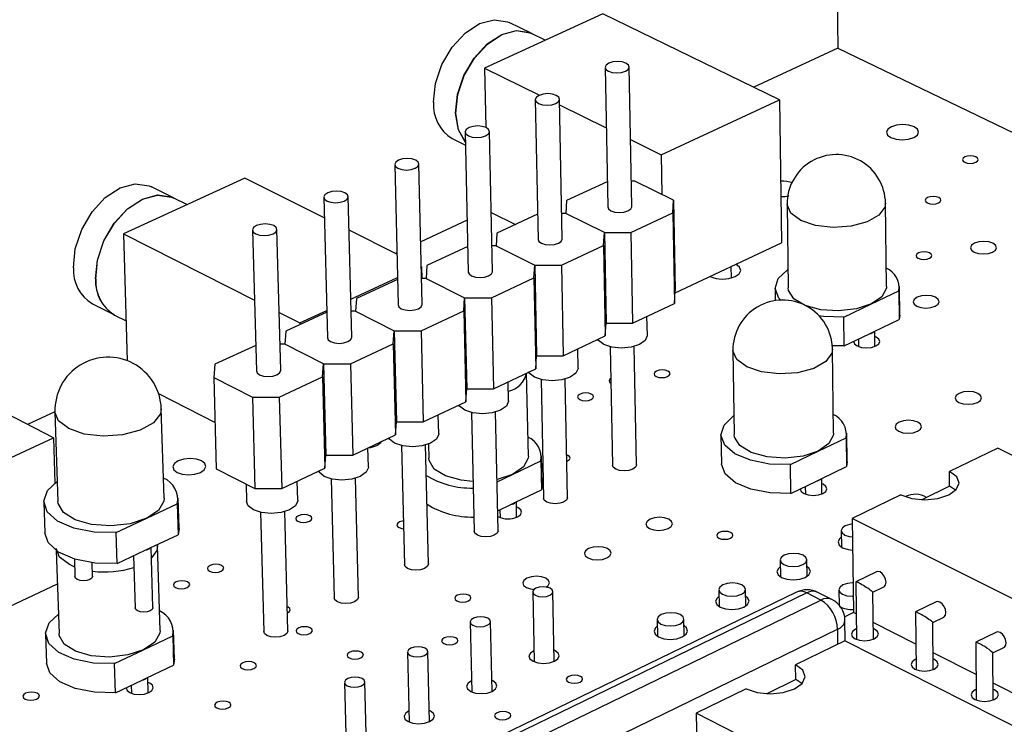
# Model space of a CAD drawing. Extents: x 67 to 205, y 67 to 144.
# Tile 6 of 14: x 101 to 125, y 109 to 127. Entities that reach past the tile are written whole.
import ezdxf

# ---------------------------------------------------------------- set-up
doc = ezdxf.new("R2010")
doc.units = 0
doc.layers.get('0').update_dxf_attribs({"linetype": 'CONTINUOUS'})

msp = doc.modelspace()

# ---------------------------------------------------------------- linework, layer by layer
at = {"color": 7, "linetype": 'CONTINUOUS'}
for p, q in [((121.096, 129.492), (121.141, 125.964)), ((115.273, 126.82), (112.323, 125.466)), ((113.489, 126.333), (112.937, 126.602)), ((119.687, 124.676), (115.273, 126.82)), ((113.839, 126.162), (113.494, 126.33)), ((121.141, 125.964), (119.042, 124.989)), ((121.141, 125.964), (125.54, 123.84)), ((112.323, 125.466), (113.699, 124.791)), ((112.323, 125.466), (112.355, 123.983)), ((115.332, 125.481), (115.397, 121.999)), ((115.997, 122.01), (115.934, 125.492)), ((113.591, 124.678), (113.662, 121.19)), ((114.264, 121.201), (114.194, 124.69)), ((116.735, 123.302), (119.687, 124.676)), ((119.687, 124.676), (119.738, 121.108)), ((114.197, 124.547), (115.36, 123.977)), ((112.521, 120.389), (112.445, 123.884)), ((111.517, 123.708), (111.847, 123.545)), ((111.84, 123.871), (111.918, 120.376)), ((115.967, 123.679), (116.735, 123.302)), ((116.735, 123.302), (116.752, 122.313)), ((110.08, 123.059), (110.165, 119.558)), ((110.769, 119.572), (110.687, 123.073)), ((106.339, 122.721), (103.307, 121.33)), ((108.323, 121.73), (106.339, 122.721)), ((104.56, 122.224), (104.008, 122.501)), ((115.385, 122.63), (114.369, 122.157)), ((116.078, 122.645), (115.985, 122.645)), ((117.044, 122.17), (116.078, 122.645)), ((104.891, 122.057), (104.565, 122.221)), ((108.31, 122.243), (108.402, 118.735)), ((109.008, 118.75), (108.919, 122.258)), ((114.369, 122.157), (114.349, 121.839)), ((117.027, 121.852), (117.044, 122.17)), ((117.044, 122.17), (117.082, 119.915)), ((119.876, 122.062), (119.905, 119.982)), ((122.356, 120.013), (122.332, 122.092)), ((111.889, 121.668), (110.732, 121.131)), ((112.489, 121.862), (113.092, 121.563)), ((113.649, 121.822), (112.632, 121.349)), ((114.349, 121.839), (114.251, 121.839)), ((115.314, 121.361), (114.349, 121.839)), ((115.978, 121.361), (117.027, 121.852)), ((117.027, 121.852), (117.065, 119.595)), ((106.531, 121.422), (106.629, 117.908)), ((107.237, 117.924), (107.141, 121.438)), ((110.134, 120.825), (108.94, 121.422)), ((103.307, 121.33), (106.58, 119.678)), ((103.307, 121.33), (103.406, 118.163)), ((112.632, 121.349), (112.61, 121.029)), ((115.295, 121.042), (115.314, 121.361)), ((115.314, 121.361), (115.357, 119.103)), ((115.314, 121.361), (115.978, 121.361)), ((115.978, 121.361), (116.019, 119.103)), ((111.904, 121.01), (110.886, 120.536)), ((112.61, 121.029), (112.507, 121.029)), ((112.61, 121.029), (113.576, 120.549)), ((114.241, 120.549), (115.295, 121.042)), ((115.295, 121.042), (115.338, 118.782)), ((117.079, 119.856), (119.738, 121.108)), ((110.133, 120.853), (110.105, 120.839)), ((110.749, 120.517), (110.747, 120.518)), ((110.747, 120.516), (110.749, 120.517)), ((110.749, 120.517), (110.756, 120.215)), ((110.886, 120.536), (110.862, 120.215)), ((113.555, 120.228), (113.576, 120.549)), ((113.576, 120.549), (114.241, 120.549)), ((113.576, 120.549), (113.622, 118.286)), ((114.241, 120.549), (114.286, 118.286)), ((118.485, 120.231), (118.48, 120.516)), ((108.984, 119.696), (110.148, 120.237)), ((110.149, 120.193), (109.131, 119.719)), ((110.862, 120.215), (110.754, 120.215)), ((110.862, 120.215), (111.827, 119.732)), ((112.495, 119.732), (113.555, 120.228)), ((113.555, 120.228), (113.602, 117.963)), ((117.951, 120.263), (117.951, 120.267)), ((119.578, 119.977), (119.582, 119.665)), ((122.691, 119.301), (122.683, 120.016)), ((109.131, 119.719), (109.105, 119.397)), ((111.805, 119.41), (111.827, 119.732)), ((111.827, 119.732), (111.879, 117.465)), ((111.827, 119.732), (112.495, 119.732)), ((112.495, 119.732), (112.544, 117.465)), ((117.065, 119.595), (117.082, 119.915)), ((121.981, 119.58), (122.667, 119.906)), ((122.667, 119.906), (122.675, 119.191)), ((102.534, 119.584), (103.084, 119.305)), ((116.019, 119.103), (117.065, 119.595)), ((121.294, 119.254), (121.981, 119.58)), ((103.089, 119.302), (103.375, 119.157)), ((107.198, 119.366), (107.715, 119.105)), ((108.385, 119.373), (107.366, 118.898)), ((107.715, 119.105), (108.384, 119.417)), ((109.105, 119.397), (108.992, 119.397)), ((109.105, 119.397), (110.07, 118.911)), ((110.739, 118.911), (111.805, 119.41)), ((111.805, 119.41), (111.856, 117.141)), ((116.387, 118.795), (116.378, 119.272)), ((121.303, 118.537), (121.294, 119.254)), ((122.691, 119.301), (122.675, 119.191)), ((107.715, 119.105), (107.716, 119.061)), ((115.338, 118.782), (115.357, 119.103)), ((115.357, 119.103), (116.019, 119.103)), ((122.048, 118.892), (122.675, 119.191)), ((107.366, 118.898), (107.338, 118.574)), ((110.045, 118.587), (110.07, 118.911)), ((110.07, 118.911), (110.739, 118.911)), ((110.07, 118.911), (110.125, 116.64)), ((110.739, 118.911), (110.793, 116.64)), ((114.286, 118.286), (115.338, 118.782)), ((121.303, 118.537), (121.932, 118.837)), ((121.932, 118.837), (122.048, 118.892)), ((122.069, 118.521), (122.064, 118.9)), ((101.56, 116.242), (97.156, 118.508)), ((106.611, 118.547), (105.592, 118.073)), ((107.338, 118.574), (107.22, 118.574)), ((108.303, 118.086), (107.338, 118.574)), ((108.974, 118.086), (110.045, 118.587)), ((110.045, 118.587), (110.101, 116.314)), ((115.463, 118.51), (115.518, 115.556)), ((116.114, 115.566), (116.06, 118.52)), ((121.303, 118.537), (120.985, 118.534)), ((121.658, 118.706), (121.66, 118.517)), ((113.602, 117.963), (113.622, 118.286)), ((113.622, 118.286), (114.286, 118.286)), ((114.66, 117.981), (114.651, 118.458)), ((118.523, 118.417), (118.555, 116.32)), ((121.036, 116.354), (121.009, 118.451)), ((105.592, 118.073), (105.562, 117.746)), ((108.276, 117.759), (108.303, 118.086)), ((108.303, 118.086), (108.363, 115.81)), ((108.303, 118.086), (108.974, 118.086)), ((108.974, 118.086), (109.032, 115.81)), ((105.562, 117.746), (106.527, 117.256)), ((105.562, 117.746), (105.628, 115.469)), ((107.199, 117.256), (108.276, 117.759)), ((108.276, 117.759), (108.336, 115.482)), ((112.544, 117.465), (113.602, 117.963)), ((113.417, 115.783), (113.374, 117.856)), ((112.925, 117.163), (112.915, 117.64)), ((113.734, 117.693), (113.795, 114.734)), ((114.392, 114.746), (114.333, 117.705)), ((104.187, 117.344), (105.595, 116.625)), ((106.527, 117.256), (106.591, 114.976)), ((106.527, 117.256), (107.199, 117.256)), ((107.199, 117.256), (107.262, 114.976)), ((111.856, 117.141), (111.879, 117.465)), ((111.879, 117.465), (112.544, 117.465)), ((110.793, 116.64), (111.856, 117.141)), ((101.599, 116.89), (100.916, 116.573)), ((101.599, 116.883), (101.674, 114.649)), ((104.323, 114.732), (104.255, 116.965)), ((111.18, 116.341), (111.169, 116.817)), ((111.997, 116.872), (112.063, 113.909)), ((112.662, 113.922), (112.597, 116.885)), ((110.101, 116.314), (110.125, 116.64)), ((110.125, 116.64), (110.793, 116.64)), ((109.032, 115.81), (110.101, 116.314)), ((118.225, 116.314), (118.236, 115.593)), ((121.376, 115.637), (121.367, 116.358)), ((98.439, 114.79), (101.56, 116.242)), ((101.56, 116.242), (101.598, 115.11)), ((109.551, 116.018), (109.55, 116.054)), ((110.25, 116.046), (110.322, 113.079)), ((110.922, 113.093), (110.852, 116.061)), ((110.922, 116.084), (110.931, 115.729)), ((120.655, 115.91), (121.351, 116.243)), ((121.351, 116.243), (121.36, 115.522)), ((108.336, 115.482), (108.363, 115.81)), ((108.363, 115.81), (109.032, 115.81)), ((109.426, 115.514), (109.414, 115.99)), ((113.763, 115.067), (113.748, 115.789)), ((119.958, 115.575), (120.655, 115.91)), ((125.136, 115.98), (123.93, 115.398)), ((146.57, 105.357), (125.136, 115.98)), ((113.024, 115.327), (113.729, 115.662)), ((113.729, 115.662), (113.744, 114.94)), ((119.968, 114.853), (119.958, 115.575)), ((120.723, 115.216), (121.36, 115.522)), ((121.376, 115.637), (121.36, 115.522)), ((105.628, 115.469), (106.591, 114.976)), ((107.262, 114.976), (108.336, 115.482)), ((112.635, 115.142), (113.024, 115.327)), ((123.934, 115.031), (123.93, 115.398)), ((106.372, 115.088), (106.384, 114.649)), ((107.662, 114.683), (107.649, 115.159)), ((108.494, 115.216), (108.571, 112.245)), ((109.174, 112.26), (109.098, 115.232)), ((113.763, 115.067), (113.744, 114.94)), ((119.968, 114.853), (120.606, 115.16)), ((120.606, 115.16), (120.723, 115.216)), ((120.745, 114.842), (120.74, 115.224)), ((123.934, 115.031), (123.236, 114.693)), ((124.077, 114.934), (123.934, 115.031)), ((106.591, 114.976), (107.262, 114.976)), ((113.099, 114.633), (113.744, 114.94)), ((120.329, 115.027), (120.332, 114.836)), ((122.719, 114.813), (121.504, 114.226)), ((101.32, 114.637), (101.346, 113.869)), ((103.89, 114.232), (104.652, 114.59)), ((104.652, 114.59), (104.675, 113.822)), ((104.699, 113.974), (104.676, 114.742)), ((112.651, 114.42), (112.98, 114.576)), ((112.98, 114.576), (113.099, 114.633)), ((113.125, 114.259), (113.117, 114.641)), ((106.728, 114.382), (106.811, 111.406)), ((107.415, 111.422), (107.334, 114.399)), ((112.707, 114.446), (112.711, 114.25)), ((103.127, 113.873), (103.89, 114.232)), ((142.939, 103.48), (121.504, 114.226)), ((121.504, 114.226), (121.534, 111.878)), ((103.151, 113.104), (103.127, 113.873)), ((103.978, 113.493), (104.675, 113.822)), ((104.699, 113.974), (104.675, 113.822)), ((121.227, 113.925), (121.232, 113.513)), ((104.226, 111.435), (104.161, 113.554)), ((101.634, 113.428), (101.703, 111.355)), ((103.151, 113.104), (103.85, 113.433)), ((103.85, 113.433), (103.978, 113.493)), ((104.045, 112.008), (103.999, 113.503)), ((102.086, 113.217), (102.1, 112.776)), ((102.54, 112.79), (102.529, 113.123)), ((103.564, 113.298), (103.604, 111.994)), ((119.702, 113.188), (119.708, 112.775)), ((120.374, 112.784), (120.369, 113.197)), ((122.107, 112.898), (121.591, 112.648)), ((98.573, 111.144), (101.662, 112.598)), ((121.59, 112.647), (121.608, 111.209)), ((120.114, 112.388), (108.255, 106.641)), ((113.525, 112.393), (113.562, 110.651)), ((114.065, 110.661), (114.029, 112.403)), ((118.171, 112.448), (118.178, 112.034)), ((118.845, 112.044), (118.839, 112.458)), ((120.719, 112.191), (120.366, 112.37)), ((120.994, 112.205), (120.641, 112.384)), ((121.169, 112.449), (121.174, 112.066)), ((122.016, 112.385), (122.291, 112.518)), ((122.03, 111.214), (122.016, 112.386)), ((123.6, 112.147), (123.085, 111.896)), ((121.534, 111.878), (121.313, 111.771)), ((121.6, 111.844), (121.534, 111.878)), ((123.084, 111.894), (123.1, 110.454)), ((111.967, 111.644), (112.006, 109.899)), ((112.51, 109.91), (112.472, 111.655)), ((116.632, 111.704), (116.639, 111.289)), ((117.309, 111.3), (117.302, 111.715)), ((121.327, 111.175), (121.321, 111.682)), ((123.093, 111.09), (122.025, 111.629)), ((123.511, 111.632), (123.786, 111.766)), ((123.523, 110.458), (123.511, 111.633)), ((101.367, 111.343), (101.391, 110.614)), ((104.584, 110.716), (104.562, 111.444)), ((125.101, 111.392), (124.586, 111.139)), ((103.814, 110.953), (104.539, 111.298)), ((104.539, 111.298), (104.561, 110.569)), ((121.321, 111.178), (120.089, 110.578)), ((136.59, 103.445), (121.321, 111.178)), ((124.585, 111.138), (124.599, 109.695)), ((103.087, 110.608), (103.814, 110.953)), ((110.4, 110.892), (110.443, 109.144)), ((110.948, 109.156), (110.907, 110.905)), ((124.593, 110.333), (123.519, 110.875)), ((125.012, 110.875), (125.288, 111.01)), ((125.023, 109.699), (125.012, 110.876)), ((103.11, 109.878), (103.087, 110.608)), ((104.584, 110.716), (104.561, 110.569)), ((103.897, 110.253), (104.561, 110.569)), ((120.094, 110.207), (120.089, 110.578)), ((103.11, 109.878), (103.775, 110.195)), ((103.775, 110.195), (103.897, 110.253)), ((103.93, 109.877), (103.918, 110.263)), ((108.826, 110.137), (108.872, 108.385)), ((109.378, 108.398), (109.334, 110.15)), ((120.094, 110.207), (119.366, 109.852)), ((120.24, 110.106), (120.094, 110.207)), ((126.1, 109.571), (125.019, 110.117)), ((103.503, 110.065), (103.509, 109.864)), ((118.852, 109.975), (117.61, 109.37)), ((132.878, 101.546), (117.61, 109.37)), ((117.61, 109.37), (117.649, 107.029))]:
    msp.add_line(p, q, dxfattribs=at)
at = {"color": 8, "linetype": 'CONTINUOUS'}
for p, q in [((102.092, 113.016), (101.959, 113.075)), ((120.366, 112.37), (108.486, 106.61)), ((108.844, 106.427), (120.719, 112.191)), ((121.139, 111.466), (109.744, 105.919)), ((121.143, 111.092), (121.139, 111.466))]:
    msp.add_line(p, q, dxfattribs=at)
at = {"color": 7, "linetype": 'CONTINUOUS'}
for points in [[(111.051, 124.611), (111.098, 125.077), (111.257, 125.551), (111.511, 125.985), (111.836, 126.338), (112.199, 126.575), (112.565, 126.672), (112.898, 126.62), (112.937, 126.602)], [(111.602, 124.34), (111.65, 124.806), (111.809, 125.28), (112.063, 125.715), (112.388, 126.068), (112.751, 126.305), (113.117, 126.402), (113.45, 126.35), (113.489, 126.333)], [(111.607, 124.337), (111.655, 124.803), (111.814, 125.277), (112.069, 125.712), (112.394, 126.065), (112.757, 126.302), (113.123, 126.399), (113.455, 126.348), (113.494, 126.33)], [(115.84, 125.386), (115.907, 125.432), (115.934, 125.487), (115.914, 125.541), (115.851, 125.587), (115.756, 125.618), (115.641, 125.629), (115.525, 125.618), (115.426, 125.587), (115.358, 125.541), (115.332, 125.487), (115.352, 125.432), (115.414, 125.386), (115.51, 125.355), (115.624, 125.344), (115.74, 125.355), (115.84, 125.386)], [(114.099, 124.583), (114.167, 124.629), (114.194, 124.684), (114.174, 124.739), (114.112, 124.785), (114.016, 124.816), (113.902, 124.827), (113.785, 124.816), (113.686, 124.785), (113.617, 124.739), (113.591, 124.684), (113.61, 124.629), (113.672, 124.583), (113.768, 124.552), (113.883, 124.541), (113.999, 124.552), (114.099, 124.583)], [(111.846, 123.609), (111.67, 123.927), (111.602, 124.34)], [(111.846, 123.613), (111.675, 123.924), (111.607, 124.337)], [(112.349, 123.775), (112.418, 123.822), (112.445, 123.877), (112.426, 123.932), (112.363, 123.979), (112.267, 124.01), (112.153, 124.021), (112.036, 124.01), (111.936, 123.979), (111.867, 123.932), (111.84, 123.877), (111.859, 123.822), (111.921, 123.775), (112.017, 123.744), (112.132, 123.733), (112.249, 123.744), (112.349, 123.775)], [(123.038, 123.731), (123.127, 123.793), (123.16, 123.867), (123.132, 123.94), (123.047, 124.002), (122.918, 124.043), (122.765, 124.058), (122.611, 124.043), (122.479, 124.002), (122.39, 123.94), (122.357, 123.867), (122.385, 123.793), (122.469, 123.731), (122.598, 123.69), (122.752, 123.675), (122.906, 123.69), (123.038, 123.731)], [(110.59, 122.964), (110.659, 123.011), (110.686, 123.066), (110.667, 123.121), (110.605, 123.168), (110.509, 123.2), (110.394, 123.211), (110.277, 123.2), (110.177, 123.168), (110.107, 123.121), (110.08, 123.066), (110.099, 123.011), (110.161, 122.964), (110.257, 122.932), (110.372, 122.921), (110.489, 122.932), (110.59, 122.964)], [(124.585, 123.115), (124.629, 123.145), (124.645, 123.181), (124.631, 123.217), (124.589, 123.247), (124.526, 123.267), (124.452, 123.274), (124.377, 123.267), (124.313, 123.247), (124.269, 123.217), (124.253, 123.181), (124.267, 123.145), (124.309, 123.115), (124.372, 123.094), (124.446, 123.087), (124.521, 123.094), (124.585, 123.115)], [(102.062, 120.484), (102.107, 120.955), (102.267, 121.434), (102.525, 121.875), (102.857, 122.234), (103.23, 122.476), (103.606, 122.576), (103.95, 122.527), (104.008, 122.501)], [(102.613, 120.205), (102.658, 120.676), (102.818, 121.156), (103.076, 121.597), (103.409, 121.956), (103.781, 122.198), (104.158, 122.299), (104.501, 122.25), (104.56, 122.224)], [(102.618, 120.202), (102.663, 120.673), (102.823, 121.153), (103.082, 121.594), (103.414, 121.954), (103.787, 122.196), (104.163, 122.297), (104.507, 122.247), (104.565, 122.221)], [(108.821, 122.147), (108.891, 122.195), (108.918, 122.25), (108.9, 122.306), (108.838, 122.353), (108.742, 122.385), (108.626, 122.396), (108.509, 122.385), (108.408, 122.353), (108.338, 122.306), (108.31, 122.25), (108.329, 122.195), (108.391, 122.147), (108.487, 122.116), (108.602, 122.105), (108.72, 122.116), (108.821, 122.147)], [(123.656, 122.1), (123.699, 122.131), (123.715, 122.167), (123.702, 122.203), (123.66, 122.233), (123.597, 122.254), (123.522, 122.261), (123.447, 122.254), (123.383, 122.233), (123.339, 122.203), (123.323, 122.167), (123.337, 122.131), (123.378, 122.1), (123.441, 122.08), (123.516, 122.073), (123.591, 122.08), (123.656, 122.1)], [(115.397, 121.999), (115.417, 121.949), (115.479, 121.903), (115.574, 121.872), (115.689, 121.861), (115.804, 121.872), (115.903, 121.903)], [(115.903, 121.903), (115.971, 121.949), (115.997, 122.004), (115.997, 122.01)], [(107.043, 121.327), (107.113, 121.374), (107.141, 121.43), (107.122, 121.487), (107.061, 121.534), (106.964, 121.566), (106.849, 121.577), (106.731, 121.566), (106.63, 121.534), (106.559, 121.487), (106.531, 121.43), (106.549, 121.374), (106.611, 121.327), (106.707, 121.295), (106.823, 121.284), (106.941, 121.295), (107.043, 121.327)], [(113.662, 121.19), (113.682, 121.14), (113.744, 121.093), (113.839, 121.062), (113.954, 121.051), (114.069, 121.062), (114.169, 121.093)], [(114.169, 121.093), (114.237, 121.14), (114.263, 121.196), (114.264, 121.201)], [(125.007, 120.874), (125.079, 120.924), (125.106, 120.984), (125.082, 121.044), (125.014, 121.094), (124.909, 121.128), (124.786, 121.14), (124.661, 121.128), (124.555, 121.094), (124.483, 121.044), (124.457, 120.984), (124.48, 120.924), (124.549, 120.874), (124.653, 120.84), (124.777, 120.828), (124.901, 120.84), (125.007, 120.874)], [(123.43, 120.72), (123.474, 120.751), (123.49, 120.787), (123.476, 120.823), (123.434, 120.854), (123.371, 120.875), (123.296, 120.882), (123.22, 120.875), (123.156, 120.854), (123.112, 120.823), (123.096, 120.787), (123.109, 120.751), (123.151, 120.72), (123.214, 120.699), (123.29, 120.692), (123.365, 120.699), (123.43, 120.72)], [(118.579, 120.265), (118.68, 120.335), (118.718, 120.418), (118.688, 120.5), (118.594, 120.57)], [(119.719, 119.672), (119.672, 119.726), (119.578, 119.968), (119.652, 120.213), (119.887, 120.434), (119.898, 120.441)], [(111.918, 120.376), (111.937, 120.327), (111.999, 120.279), (112.095, 120.248), (112.21, 120.237), (112.326, 120.248), (112.426, 120.279)], [(112.426, 120.279), (112.494, 120.327), (112.521, 120.382), (112.521, 120.389)], [(121.981, 119.58), (121.605, 119.457), (121.163, 119.407), (120.718, 119.437), (120.328, 119.543), (120.047, 119.711), (119.913, 119.917), (119.905, 119.982)], [(122.356, 120.013), (122.354, 119.972), (122.243, 119.76), (121.981, 119.58)], [(123.575, 119.523), (123.647, 119.574), (123.674, 119.634), (123.651, 119.694), (123.582, 119.746), (123.477, 119.78), (123.353, 119.792), (123.228, 119.78), (123.121, 119.746), (123.049, 119.694), (123.022, 119.634), (123.045, 119.574), (123.114, 119.523), (123.218, 119.489), (123.343, 119.477), (123.468, 119.489), (123.575, 119.523)], [(110.165, 119.558), (110.184, 119.509), (110.246, 119.461), (110.341, 119.43), (110.456, 119.419), (110.573, 119.43), (110.673, 119.461)], [(110.673, 119.461), (110.742, 119.509), (110.769, 119.565), (110.769, 119.572)], [(121.294, 119.254), (120.782, 119.264), (120.659, 119.279)], [(108.402, 118.735), (108.42, 118.686), (108.482, 118.639), (108.578, 118.607), (108.693, 118.596), (108.81, 118.607), (108.911, 118.639)], [(108.911, 118.639), (108.98, 118.686), (109.008, 118.743), (109.008, 118.75)], [(116.387, 118.795), (116.386, 118.784), (116.332, 118.667), (116.19, 118.568), (115.981, 118.502), (115.739, 118.478), (115.499, 118.502), (115.298, 118.568), (115.167, 118.667), (115.15, 118.693)], [(122.09, 118.531), (122.163, 118.582), (122.19, 118.643), (122.167, 118.703), (122.098, 118.755), (122.066, 118.769)], [(121.536, 118.649), (121.536, 118.643), (121.559, 118.582), (121.627, 118.531), (121.732, 118.496), (121.857, 118.484), (121.982, 118.496), (122.09, 118.531)], [(114.66, 117.981), (114.66, 117.969), (114.605, 117.852), (114.462, 117.752), (114.252, 117.685), (114.009, 117.662), (113.768, 117.685), (113.568, 117.752), (113.437, 117.852), (113.417, 117.882)], [(106.629, 117.908), (106.648, 117.86), (106.709, 117.812), (106.805, 117.78), (106.921, 117.768), (107.038, 117.78), (107.139, 117.812)], [(107.139, 117.812), (107.209, 117.86), (107.237, 117.916), (107.237, 117.924)], [(116.892, 117.769), (116.936, 117.801), (116.954, 117.838), (116.94, 117.875), (116.899, 117.906), (116.836, 117.927), (116.76, 117.935), (116.683, 117.927), (116.617, 117.906), (116.573, 117.875), (116.555, 117.838), (116.569, 117.801), (116.61, 117.769), (116.673, 117.748), (116.749, 117.741), (116.826, 117.748), (116.892, 117.769)], [(115.477, 117.722), (115.451, 117.701), (115.433, 117.663), (115.446, 117.626), (115.48, 117.599)], [(114.981, 117.194), (115.026, 117.226), (115.044, 117.263), (115.031, 117.3), (114.989, 117.332), (114.926, 117.353), (114.85, 117.36), (114.773, 117.353), (114.707, 117.332), (114.662, 117.3), (114.645, 117.263), (114.658, 117.226), (114.699, 117.194), (114.762, 117.173), (114.838, 117.166), (114.915, 117.173), (114.981, 117.194)], [(124.627, 117.122), (124.7, 117.174), (124.727, 117.236), (124.703, 117.297), (124.634, 117.349), (124.528, 117.383), (124.403, 117.395), (124.277, 117.383), (124.17, 117.349), (124.097, 117.297), (124.07, 117.236), (124.093, 117.174), (124.163, 117.122), (124.268, 117.088), (124.394, 117.076), (124.52, 117.088), (124.627, 117.122)], [(112.925, 117.163), (112.925, 117.15), (112.868, 117.032), (112.724, 116.932), (112.514, 116.865), (112.27, 116.841), (112.029, 116.865), (111.828, 116.932), (111.698, 117.032), (111.68, 117.058)], [(119.958, 115.575), (119.44, 115.586), (118.961, 115.678), (118.574, 115.842), (118.319, 116.059), (118.225, 116.307), (118.301, 116.557), (118.539, 116.784), (118.548, 116.79)], [(123.129, 116.402), (123.202, 116.454), (123.229, 116.516), (123.206, 116.577), (123.136, 116.629), (123.031, 116.664), (122.905, 116.676), (122.779, 116.664), (122.671, 116.629), (122.598, 116.577), (122.571, 116.516), (122.593, 116.454), (122.663, 116.402), (122.769, 116.367), (122.894, 116.355), (123.021, 116.367), (123.129, 116.402)], [(111.18, 116.341), (111.18, 116.327), (111.123, 116.208), (110.978, 116.107), (110.767, 116.04), (110.522, 116.016), (110.28, 116.04), (110.079, 116.107), (109.949, 116.208), (109.931, 116.234)], [(120.655, 115.91), (120.273, 115.783), (119.826, 115.732), (119.376, 115.763), (118.982, 115.872), (118.698, 116.044), (118.564, 116.255), (118.555, 116.32)], [(121.036, 116.354), (121.034, 116.311), (120.92, 116.094), (120.655, 115.91)], [(109.414, 115.991), (109.484, 116.002), (109.634, 116.05)], [(109.634, 116.05), (109.738, 116.122), (109.763, 116.154)], [(113.417, 115.783), (113.413, 115.729), (113.295, 115.512), (113.024, 115.327)], [(114.374, 115.653), (114.397, 115.663), (114.442, 115.695), (114.46, 115.732), (114.447, 115.77), (114.406, 115.802), (114.371, 115.815)], [(105.233, 115.378), (105.328, 115.444), (105.366, 115.521), (105.342, 115.598), (105.259, 115.664), (105.129, 115.708), (104.972, 115.723), (104.813, 115.708), (104.675, 115.664), (104.58, 115.598), (104.541, 115.521), (104.565, 115.444), (104.649, 115.378), (104.779, 115.334), (104.935, 115.319), (105.095, 115.334), (105.233, 115.378)], [(112.035, 115.15), (111.739, 115.18), (111.347, 115.289), (111.067, 115.461), (110.937, 115.673), (110.931, 115.729)], [(116.114, 115.566), (116.114, 115.561), (116.088, 115.505), (116.021, 115.458), (115.922, 115.426), (115.808, 115.415), (115.694, 115.426), (115.599, 115.458), (115.538, 115.505), (115.518, 115.556)], [(119.968, 114.853), (119.451, 114.864), (118.972, 114.956), (118.585, 115.12), (118.33, 115.338), (118.236, 115.586), (118.236, 115.593)], [(109.426, 115.514), (109.426, 115.499), (109.368, 115.379), (109.222, 115.278), (109.01, 115.21), (108.764, 115.186), (108.522, 115.21), (108.32, 115.278), (108.191, 115.379), (108.173, 115.406)], [(113.024, 115.327), (112.638, 115.2), (112.634, 115.199)], [(122.719, 114.813), (122.99, 114.723), (123.312, 114.692), (123.636, 114.723), (123.912, 114.813), (124.099, 114.947), (124.168, 115.106), (124.109, 115.264), (123.93, 115.398)], [(103.127, 113.873), (102.575, 113.884), (102.069, 113.983), (101.665, 114.159), (101.406, 114.392), (101.32, 114.658), (101.416, 114.927), (101.657, 115.152)], [(120.766, 114.851), (120.84, 114.904), (120.868, 114.966), (120.845, 115.028), (120.775, 115.08), (120.742, 115.095)], [(120.206, 114.968), (120.206, 114.966), (120.229, 114.904), (120.298, 114.851), (120.404, 114.816), (120.53, 114.803), (120.657, 114.816), (120.766, 114.851)], [(103.89, 114.232), (103.475, 114.096), (102.996, 114.041), (102.516, 114.075), (102.103, 114.191), (101.81, 114.375), (101.679, 114.602), (101.674, 114.649)], [(104.323, 114.732), (104.317, 114.662), (104.184, 114.429), (103.89, 114.232)], [(107.662, 114.683), (107.662, 114.666), (107.603, 114.546), (107.456, 114.444), (107.243, 114.376), (106.997, 114.352), (106.754, 114.376), (106.553, 114.444), (106.423, 114.546), (106.384, 114.649)], [(114.392, 114.746), (114.392, 114.74), (114.366, 114.684), (114.298, 114.637), (114.2, 114.605), (114.085, 114.594), (113.971, 114.605), (113.876, 114.637), (113.814, 114.684), (113.795, 114.734)], [(107.95, 114.156), (107.996, 114.188), (108.015, 114.226), (108.002, 114.264), (107.961, 114.296), (107.898, 114.318), (107.821, 114.325), (107.744, 114.318), (107.677, 114.296), (107.63, 114.264), (107.612, 114.226), (107.624, 114.188), (107.665, 114.156), (107.729, 114.135), (107.805, 114.127), (107.883, 114.135), (107.95, 114.156)], [(113.142, 114.267), (113.217, 114.32), (113.247, 114.382), (113.226, 114.444), (113.157, 114.497), (113.12, 114.513)], [(110.296, 114.164), (110.27, 114.16), (110.203, 114.139), (110.157, 114.106), (110.138, 114.068), (110.151, 114.03), (110.192, 113.998), (110.256, 113.977), (110.3, 113.97)], [(116.923, 114.208), (116.817, 114.243), (116.691, 114.256), (116.563, 114.243), (116.454, 114.208), (116.379, 114.155), (116.351, 114.093), (116.372, 114.03), (116.441, 113.977), (116.547, 113.942), (116.673, 113.929), (116.801, 113.942), (116.911, 113.977), (116.985, 114.03), (117.014, 114.093), (116.992, 114.155), (116.923, 114.208)], [(116.911, 113.977), (116.985, 114.03), (117.014, 114.093), (116.992, 114.155), (116.923, 114.208), (116.817, 114.243), (116.691, 114.256), (116.563, 114.243), (116.454, 114.208), (116.379, 114.155), (116.351, 114.093), (116.372, 114.03), (116.441, 113.977), (116.547, 113.942), (116.673, 113.929), (116.801, 113.942), (116.911, 113.977)], [(121.506, 114.09), (121.438, 114.08), (121.329, 114.045), (121.255, 113.992), (121.227, 113.929), (121.25, 113.866), (121.32, 113.813), (121.426, 113.778), (121.51, 113.767)], [(103.151, 113.104), (102.6, 113.115), (102.095, 113.214), (101.691, 113.39), (101.432, 113.624), (101.346, 113.869)], [(112.662, 113.922), (112.662, 113.916), (112.635, 113.859), (112.567, 113.811), (112.468, 113.779), (112.353, 113.768), (112.239, 113.779), (112.144, 113.811), (112.082, 113.859), (112.063, 113.909)], [(118.461, 113.736), (118.506, 113.768), (118.523, 113.806), (118.509, 113.844), (118.467, 113.876), (118.403, 113.898), (118.326, 113.905), (118.249, 113.898), (118.182, 113.876), (118.137, 113.844), (118.12, 113.806), (118.133, 113.768), (118.175, 113.736), (118.24, 113.714), (118.316, 113.707), (118.394, 113.714), (118.461, 113.736)], [(121.229, 113.758), (121.182, 113.718), (121.147, 113.64), (121.176, 113.562), (121.263, 113.495), (121.397, 113.451), (121.514, 113.436)], [(115.392, 113.474), (115.286, 113.51), (115.159, 113.522), (115.032, 113.51), (114.922, 113.474), (114.846, 113.421), (114.817, 113.358), (114.839, 113.295), (114.908, 113.242), (115.014, 113.207), (115.14, 113.194), (115.268, 113.207), (115.378, 113.242), (115.453, 113.295), (115.482, 113.358), (115.461, 113.421), (115.392, 113.474)], [(115.378, 113.242), (115.453, 113.295), (115.482, 113.358), (115.461, 113.421), (115.392, 113.474), (115.286, 113.51), (115.159, 113.522), (115.032, 113.51), (114.922, 113.474), (114.846, 113.421), (114.817, 113.358), (114.839, 113.295), (114.908, 113.242), (115.014, 113.207), (115.14, 113.194), (115.268, 113.207), (115.378, 113.242)], [(120.266, 113.076), (120.341, 113.13), (120.369, 113.193), (120.346, 113.256), (120.276, 113.309), (120.169, 113.345), (120.043, 113.357), (119.915, 113.345), (119.805, 113.309), (119.731, 113.256), (119.703, 113.193), (119.725, 113.13), (119.795, 113.076), (119.902, 113.041), (120.029, 113.028), (120.157, 113.041), (120.266, 113.076)], [(105.746, 112.912), (105.793, 112.945), (105.812, 112.983), (105.8, 113.021), (105.759, 113.054), (105.695, 113.075), (105.618, 113.083), (105.54, 113.075), (105.473, 113.054), (105.426, 113.021), (105.407, 112.983), (105.419, 112.945), (105.46, 112.912), (105.524, 112.891), (105.6, 112.883), (105.679, 112.891), (105.746, 112.912)], [(110.922, 113.093), (110.922, 113.086), (110.895, 113.029), (110.827, 112.981), (110.727, 112.949), (110.611, 112.938), (110.497, 112.949), (110.402, 112.981), (110.341, 113.029), (110.322, 113.079)], [(119.705, 113.022), (119.659, 112.982), (119.623, 112.903), (119.652, 112.824), (119.739, 112.758), (119.872, 112.713), (120.031, 112.697), (120.191, 112.713), (120.328, 112.758)], [(120.328, 112.758), (120.421, 112.824), (120.456, 112.903), (120.427, 112.982), (120.371, 113.031)], [(122.291, 112.518), (122.304, 112.526), (122.335, 112.57), (122.346, 112.635), (122.334, 112.71), (122.301, 112.786), (122.253, 112.85), (122.197, 112.892), (122.141, 112.906), (122.107, 112.898)], [(102.157, 112.706), (102.113, 112.741), (102.1, 112.776)], [(102.54, 112.79), (102.54, 112.783), (102.519, 112.741), (102.468, 112.706), (102.394, 112.682), (102.31, 112.674), (102.226, 112.682), (102.157, 112.706)], [(104.898, 112.502), (104.945, 112.534), (104.964, 112.573), (104.952, 112.611), (104.911, 112.643), (104.847, 112.665), (104.771, 112.673), (104.692, 112.665), (104.625, 112.643), (104.578, 112.611), (104.559, 112.573), (104.571, 112.534), (104.612, 112.502), (104.675, 112.48), (104.752, 112.472), (104.83, 112.48), (104.898, 112.502)], [(113.853, 112.736), (113.747, 112.772), (113.621, 112.785), (113.492, 112.772), (113.382, 112.736), (113.306, 112.683), (113.277, 112.62), (113.298, 112.557), (113.367, 112.503), (113.473, 112.468), (113.567, 112.456)], [(113.859, 112.514), (113.914, 112.557), (113.943, 112.62), (113.922, 112.683), (113.853, 112.736), (113.747, 112.772), (113.621, 112.785), (113.492, 112.772), (113.382, 112.736), (113.306, 112.683), (113.277, 112.62), (113.298, 112.557), (113.367, 112.503), (113.473, 112.468), (113.567, 112.456)], [(113.86, 112.515), (113.914, 112.557), (113.943, 112.62), (113.922, 112.683), (113.853, 112.736)], [(118.735, 112.336), (118.81, 112.39), (118.839, 112.453), (118.816, 112.516), (118.746, 112.57), (118.64, 112.605), (118.513, 112.618), (118.384, 112.605), (118.274, 112.57), (118.199, 112.516), (118.171, 112.453), (118.193, 112.39), (118.263, 112.336), (118.37, 112.3), (118.497, 112.288), (118.625, 112.3), (118.735, 112.336)], [(121.524, 112.618), (121.509, 112.618), (121.381, 112.605), (121.271, 112.57), (121.197, 112.516), (121.169, 112.453), (121.192, 112.39), (121.262, 112.336), (121.369, 112.3), (121.497, 112.288), (121.528, 112.288)], [(122.015, 112.384), (122.016, 112.385), (122.015, 112.389), (122.008, 112.397), (121.994, 112.409), (121.975, 112.424), (121.95, 112.442), (121.921, 112.463), (121.888, 112.484), (121.853, 112.507), (121.816, 112.53), (121.779, 112.553), (121.743, 112.574), (121.708, 112.594), (121.677, 112.612), (121.649, 112.626), (121.626, 112.637), (121.608, 112.645), (121.596, 112.648), (121.591, 112.648)], [(111.921, 112.169), (111.967, 112.202), (111.985, 112.24), (111.972, 112.278), (111.931, 112.311), (111.866, 112.333), (111.789, 112.34), (111.711, 112.333), (111.644, 112.311), (111.598, 112.278), (111.58, 112.24), (111.593, 112.202), (111.634, 112.169), (111.699, 112.147), (111.776, 112.14), (111.854, 112.147), (111.921, 112.169)], [(113.961, 112.486), (113.881, 112.513), (113.785, 112.522), (113.688, 112.513), (113.605, 112.486), (113.548, 112.445), (113.526, 112.398), (113.542, 112.35), (113.594, 112.31), (113.674, 112.283), (113.77, 112.273), (113.867, 112.283), (113.95, 112.31), (114.007, 112.35), (114.029, 112.398), (114.013, 112.445), (113.961, 112.486)], [(109.174, 112.26), (109.173, 112.252), (109.146, 112.195), (109.077, 112.147), (108.977, 112.115), (108.861, 112.103), (108.746, 112.115), (108.651, 112.147), (108.59, 112.195), (108.571, 112.245)], [(118.174, 112.281), (118.128, 112.242), (118.092, 112.163), (118.12, 112.084), (118.207, 112.017), (118.341, 111.972), (118.5, 111.956), (118.66, 111.972), (118.798, 112.017)], [(118.798, 112.017), (118.891, 112.084), (118.927, 112.163), (118.898, 112.242), (118.841, 112.292)], [(123.786, 111.766), (123.798, 111.774), (123.83, 111.818), (123.84, 111.882), (123.828, 111.958), (123.796, 112.034), (123.748, 112.098), (123.691, 112.14), (123.635, 112.155), (123.6, 112.147)], [(103.087, 110.608), (102.561, 110.619), (102.08, 110.714), (101.695, 110.883), (101.448, 111.108), (101.366, 111.363), (101.458, 111.622), (101.687, 111.839)], [(103.662, 111.924), (103.617, 111.959), (103.604, 111.994)], [(104.045, 112.008), (104.045, 112.001), (104.025, 111.959), (103.973, 111.924), (103.9, 111.9), (103.815, 111.892), (103.731, 111.9), (103.662, 111.924)], [(107.403, 111.871), (107.408, 111.874), (107.455, 111.906), (107.474, 111.945), (107.461, 111.983), (107.42, 112.016), (107.399, 112.025)], [(117.197, 111.592), (117.273, 111.646), (117.301, 111.71), (117.279, 111.773), (117.21, 111.827), (117.103, 111.863), (116.976, 111.875), (116.847, 111.863), (116.736, 111.827), (116.661, 111.773), (116.632, 111.71), (116.654, 111.646), (116.724, 111.592), (116.831, 111.556), (116.958, 111.544), (117.087, 111.556), (117.197, 111.592)], [(123.51, 111.631), (123.51, 111.632), (123.509, 111.636), (123.502, 111.644), (123.489, 111.656), (123.469, 111.671), (123.445, 111.689), (123.416, 111.709), (123.383, 111.731), (123.348, 111.754), (123.311, 111.777), (123.274, 111.8), (123.238, 111.821), (123.203, 111.841), (123.171, 111.859), (123.143, 111.873), (123.12, 111.885), (123.102, 111.892), (123.09, 111.896), (123.085, 111.896)], [(112.404, 111.738), (112.324, 111.766), (112.228, 111.775), (112.13, 111.766), (112.047, 111.738), (111.989, 111.698), (111.967, 111.65), (111.983, 111.602), (112.035, 111.561), (112.115, 111.534), (112.211, 111.525), (112.308, 111.534), (112.392, 111.561), (112.449, 111.602), (112.472, 111.65), (112.456, 111.698), (112.404, 111.738)], [(103.814, 110.953), (103.419, 110.823), (102.962, 110.77), (102.506, 110.802), (102.111, 110.914), (101.833, 111.092), (101.708, 111.31), (101.703, 111.355)], [(104.226, 111.435), (104.22, 111.367), (104.094, 111.144), (103.814, 110.953)], [(107.415, 111.422), (107.415, 111.414), (107.387, 111.357), (107.318, 111.308), (107.217, 111.276), (107.101, 111.264), (106.986, 111.276), (106.891, 111.308), (106.83, 111.357), (106.811, 111.406)], [(107.96, 111.355), (108.007, 111.388), (108.025, 111.426), (108.013, 111.465), (107.971, 111.498), (107.907, 111.52), (107.83, 111.527), (107.752, 111.52), (107.684, 111.498), (107.637, 111.465), (107.619, 111.426), (107.631, 111.388), (107.672, 111.355), (107.737, 111.333), (107.814, 111.326), (107.892, 111.333), (107.96, 111.355)], [(116.635, 111.538), (116.59, 111.499), (116.554, 111.419), (116.581, 111.34), (116.668, 111.272), (116.802, 111.227), (116.961, 111.211), (117.122, 111.227), (117.26, 111.272)], [(117.26, 111.272), (117.354, 111.34), (117.39, 111.419), (117.362, 111.499), (117.304, 111.549)], [(121.605, 111.47), (121.583, 111.461), (121.508, 111.406), (121.48, 111.342), (121.503, 111.278), (121.574, 111.224)], [(121.574, 111.224), (121.683, 111.187), (121.812, 111.174), (121.941, 111.187), (122.052, 111.224), (122.127, 111.278), (122.155, 111.342), (122.132, 111.406), (122.061, 111.461), (122.027, 111.476)], [(125.288, 111.01), (125.3, 111.018), (125.332, 111.062), (125.342, 111.126), (125.331, 111.203), (125.298, 111.279), (125.249, 111.343), (125.193, 111.385), (125.136, 111.4), (125.101, 111.392)], [(111.595, 111.104), (111.641, 111.137), (111.66, 111.176), (111.647, 111.214), (111.605, 111.247), (111.541, 111.269), (111.463, 111.277), (111.385, 111.269), (111.317, 111.247), (111.271, 111.214), (111.253, 111.176), (111.266, 111.137), (111.307, 111.104), (111.372, 111.082), (111.449, 111.075), (111.528, 111.082), (111.595, 111.104)], [(109.234, 110.747), (109.28, 110.78), (109.299, 110.819), (109.286, 110.858), (109.245, 110.89), (109.18, 110.912), (109.103, 110.92), (109.025, 110.912), (108.957, 110.89), (108.91, 110.858), (108.892, 110.819), (108.904, 110.78), (108.946, 110.747), (109.01, 110.725), (109.087, 110.718), (109.166, 110.725), (109.234, 110.747)], [(110.839, 110.988), (110.759, 111.015), (110.663, 111.024), (110.565, 111.015), (110.481, 110.988), (110.423, 110.947), (110.4, 110.899), (110.416, 110.85), (110.468, 110.81), (110.548, 110.782), (110.644, 110.773), (110.742, 110.782), (110.826, 110.81), (110.884, 110.85), (110.906, 110.899), (110.891, 110.947), (110.839, 110.988)], [(113.556, 110.93), (113.552, 110.928), (113.467, 110.867), (113.433, 110.796), (113.457, 110.724), (113.535, 110.663), (113.655, 110.622), (113.799, 110.608), (113.944, 110.622), (114.069, 110.663), (114.069, 110.663)], [(114.069, 110.663), (114.154, 110.724), (114.188, 110.796), (114.163, 110.867), (114.085, 110.928), (114.059, 110.94)], [(103.11, 109.878), (102.585, 109.889), (102.104, 109.984), (101.719, 110.154), (101.473, 110.379), (101.391, 110.614)], [(106.563, 110.482), (106.61, 110.515), (106.628, 110.554), (106.616, 110.593), (106.575, 110.626), (106.511, 110.648), (106.433, 110.655), (106.355, 110.648), (106.287, 110.626), (106.24, 110.593), (106.221, 110.554), (106.233, 110.515), (106.274, 110.482), (106.339, 110.46), (106.416, 110.452), (106.495, 110.46), (106.563, 110.482)], [(123.097, 110.717), (123.074, 110.707), (122.999, 110.652), (122.971, 110.587), (122.995, 110.523), (123.067, 110.468)], [(123.067, 110.468), (123.175, 110.432), (123.305, 110.419), (123.435, 110.432), (123.546, 110.468), (123.621, 110.523), (123.649, 110.587), (123.625, 110.652), (123.553, 110.707), (123.52, 110.721)], [(118.852, 109.975), (119.126, 109.882), (119.452, 109.85), (119.781, 109.882), (120.063, 109.975), (120.255, 110.113), (120.327, 110.277), (120.268, 110.44), (120.089, 110.578)], [(103.942, 109.882), (104.02, 109.937), (104.051, 110.001), (104.032, 110.065), (103.964, 110.119), (103.921, 110.138)], [(109.266, 110.233), (109.186, 110.26), (109.09, 110.27), (108.992, 110.26), (108.908, 110.233), (108.85, 110.192), (108.827, 110.144), (108.842, 110.095), (108.894, 110.054), (108.974, 110.027), (109.07, 110.017), (109.168, 110.027), (109.253, 110.054), (109.311, 110.095), (109.334, 110.144), (109.318, 110.192), (109.266, 110.233)], [(112, 110.18), (111.997, 110.178), (111.911, 110.117), (111.877, 110.045), (111.901, 109.973), (111.979, 109.912), (112.098, 109.871), (112.242, 109.857), (112.388, 109.871), (112.513, 109.912), (112.513, 109.912)], [(112.513, 109.912), (112.599, 109.973), (112.633, 110.045), (112.609, 110.117), (112.531, 110.178), (112.504, 110.191)], [(114.708, 110.144), (114.754, 110.177), (114.772, 110.216), (114.759, 110.255), (114.717, 110.288), (114.652, 110.31), (114.574, 110.317), (114.496, 110.31), (114.428, 110.288), (114.382, 110.255), (114.364, 110.216), (114.377, 110.177), (114.42, 110.144), (114.485, 110.122), (114.562, 110.114), (114.641, 110.122), (114.708, 110.144)], [(101.142, 109.722), (101.19, 109.755), (101.21, 109.794), (101.198, 109.833), (101.157, 109.866), (101.093, 109.888), (101.016, 109.896), (100.937, 109.888), (100.868, 109.866), (100.821, 109.833), (100.801, 109.794), (100.812, 109.755), (100.853, 109.722), (100.917, 109.7), (100.995, 109.692), (101.074, 109.7), (101.142, 109.722)], [(103.38, 110.007), (103.379, 110.001), (103.399, 109.937), (103.466, 109.882), (103.572, 109.846), (103.699, 109.833), (103.829, 109.846), (103.942, 109.882)], [(124.596, 109.959), (124.573, 109.949), (124.498, 109.894), (124.47, 109.829), (124.494, 109.764), (124.566, 109.709)], [(124.566, 109.709), (124.675, 109.673), (124.805, 109.66), (124.935, 109.673), (125.046, 109.709), (125.121, 109.764), (125.149, 109.829), (125.125, 109.894), (125.053, 109.949), (125.02, 109.963)], [(105.927, 109.498), (105.975, 109.531), (105.994, 109.57), (105.981, 109.609), (105.94, 109.642), (105.876, 109.664), (105.798, 109.672), (105.719, 109.664), (105.651, 109.642), (105.604, 109.609), (105.585, 109.57), (105.597, 109.531), (105.638, 109.498), (105.703, 109.476), (105.78, 109.468), (105.859, 109.476), (105.927, 109.498)], [(110.436, 109.426), (110.434, 109.425), (110.347, 109.364), (110.313, 109.291), (110.337, 109.219), (110.414, 109.157), (110.534, 109.116), (110.678, 109.102), (110.824, 109.116), (110.95, 109.157), (110.95, 109.157)], [(110.95, 109.157), (111.037, 109.219), (111.071, 109.291), (111.047, 109.364), (110.969, 109.425), (110.941, 109.438)], [(112.917, 109.236), (112.963, 109.269), (112.981, 109.309), (112.968, 109.348), (112.926, 109.381), (112.861, 109.403), (112.784, 109.411), (112.705, 109.403), (112.637, 109.381), (112.59, 109.348), (112.572, 109.309), (112.585, 109.269), (112.627, 109.236), (112.692, 109.214), (112.77, 109.206), (112.849, 109.214), (112.917, 109.236)]]:
    msp.add_lwpolyline(points, dxfattribs=at)
at = {"color": 8, "linetype": 'CONTINUOUS'}
for points in [[(120.217, 121.662), (119.97, 121.841), (119.876, 122.052), (119.876, 122.062)], [(122.332, 122.092), (122.317, 121.998), (122.166, 121.792), (121.871, 121.625), (121.472, 121.52), (121.023, 121.49), (120.585, 121.539), (120.217, 121.662)], [(118.867, 118.009), (118.617, 118.192), (118.523, 118.408), (118.523, 118.417)], [(121.009, 118.451), (120.994, 118.352), (120.84, 118.142), (120.54, 117.971), (120.136, 117.863), (119.682, 117.832), (119.238, 117.883), (118.867, 118.009)], [(101.942, 116.468), (101.687, 116.664), (101.599, 116.883)], [(104.255, 116.965), (104.232, 116.836), (104.056, 116.611), (103.726, 116.427), (103.288, 116.311), (102.802, 116.278), (102.332, 116.333), (101.942, 116.468)], [(104.161, 113.554), (104.139, 113.43), (104.007, 113.244)], [(101.959, 113.075), (101.716, 113.264), (101.632, 113.474)]]:
    msp.add_lwpolyline(points, dxfattribs=at)
at = {"color": 7, "linetype": 'CONTINUOUS'}
for centre, radius, start, end in [((112.02, 124.54), 0.972, 175.7842, 238.8449), ((121.104, 122.079), 1.228, 0.6283, 180.7788), ((119.753, 121.919), 0.727, 69.0372, 92.9354), ((119.735, 123.054), 0.795, 269.0573, 283.2385), ((103.044, 120.425), 0.984, 176.6014, 238.7419), ((122.128, 119.975), 0.544, 352.6522, 65.804), ((103.594, 120.145), 0.983, 176.5492, 238.7211), ((103.6, 120.143), 0.983, 176.5487, 238.7209), ((118.263, 121.006), 0.806, 246.9084, 293.0966), ((119.766, 118.435), 1.243, 0.725, 180.8597), ((121.905, 119.042), 0.207, 277.4985, 313.4062), ((102.927, 116.924), 1.328, 1.7621, 181.7926), ((120.799, 116.318), 0.556, 352.2736, 65.5042), ((113.187, 115.751), 0.55, 350.6859, 66.3889), ((111.994, 117.139), 2.154, 238.549, 271.2004), ((104.086, 114.702), 0.577, 348.7745, 67.4176), ((120.578, 115.368), 0.21, 277.6488, 313.6968), ((123.077, 114.301), 0.53, 58.2745, 116.662), ((112.01, 116.411), 2.148, 238.4849, 271.1976), ((112.951, 114.79), 0.216, 277.7546, 313.1501), ((112.909, 114.773), 0.557, 242.7766, 294.7324), ((103.817, 113.668), 0.237, 277.8857, 312.5655), ((120.373, 111.853), 0.594, 63.204, 115.8537), ((120.263, 111.444), 0.875, 1.4476, 58.6047), ((120.726, 111.674), 0.595, 0.7332, 63.2093), ((103.993, 111.407), 0.556, 348.6984, 67.0017), ((121.484, 112.602), 0.647, 241.8482, 274.2616), ((124.158, 109.96), 1.253, 47.0024, 70.0568), ((103.744, 110.418), 0.225, 278.0099, 312.8948)]:
    msp.add_arc(centre, radius, start, end, dxfattribs=at)
at = {"color": 8, "linetype": 'CONTINUOUS'}
for centre, radius, start, end in [((112.793, 117.981), 0.593, 282.3667, 347.7343), ((102.836, 115.329), 2.437, 262.9292, 287.583), ((120.222, 112.133), 0.277, 58.7015, 112.9786), ((120.518, 112.106), 0.304, 65.9585, 119.8743), ((120.871, 111.928), 0.304, 65.9674, 119.9102), ((121.06, 111.717), 0.263, 287.3447, 352.3323)]:
    msp.add_arc(centre, radius, start, end, dxfattribs=at)

doc.saveas('drawing.dxf')
